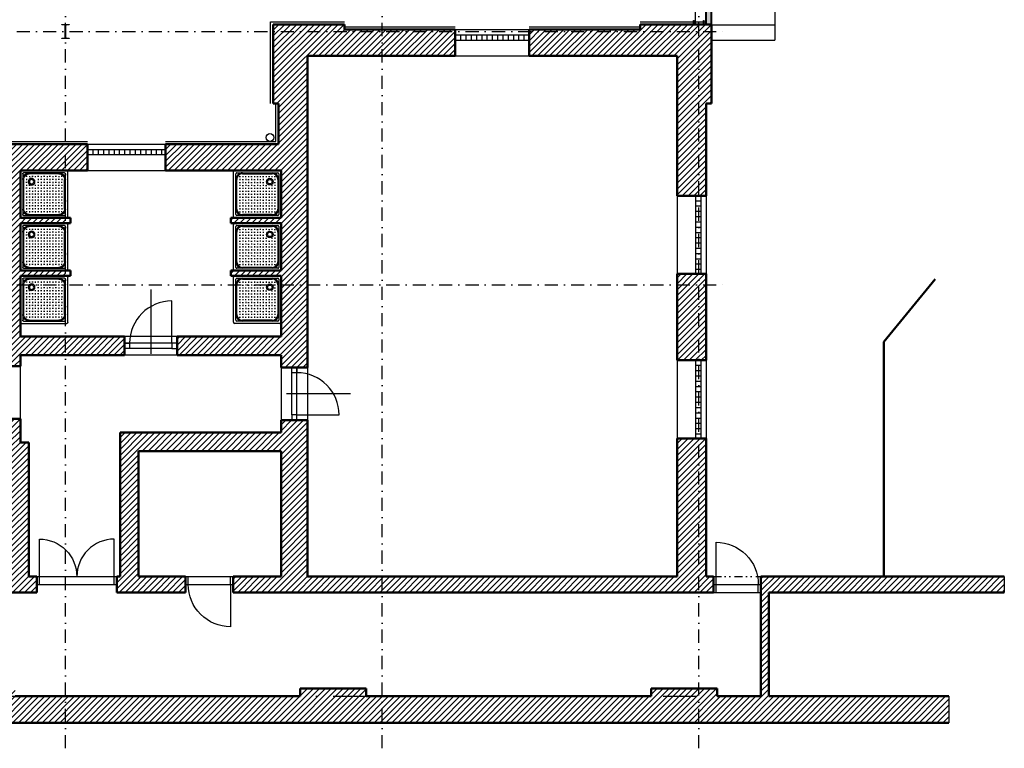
# Model space of a CAD drawing. Header units: millimetres. Extents: x -4391 to 67275, y -2375 to 26731.
# Tile 5 of 7: x 48623 to 67275, y -986 to 12828. Entities that reach past the tile are written whole.
import ezdxf

# ---------------------------------------------------------------- set-up
doc = ezdxf.new("R2010")
doc.units = ezdxf.units.MM
doc.linetypes.add('DASHDOT', pattern=[0.5, 0.25, -0.125, 0, -0.125])
doc.linetypes.add('DIVIDE', pattern=[8, 3, -1.5, 0.25, -1.5, 0.25, -1.5])
for name, color, linetype in [('IN_BLOKY_ZT', 161, 'Continuous'), ('IN_BP_BOURACI PRACE', 40, 'Continuous'), ('IN_C_CERCHOVANA', 7, 'DIVIDE'), ('IN_C_OSA', 6, 'DASHDOT'), ('IN_C_TENKA', 7, 'Continuous'), ('IN_NS_TENKA', 20, 'Continuous'), ('IN_VYPLNE OTVORU', 151, 'Continuous')]:
    doc.layers.add(name, color=color, linetype=linetype)
for name, color, linetype, lineweight in [('IN_C_TLUSTA', 5, 'Continuous', 50), ('IN_NS_TLUSTA', 1, 'Continuous', 40), ('IN_SLOUPY', 6, 'Continuous', 30), ('IN_SRAFY', 8, 'Continuous', 9)]:
    doc.layers.add(name, color=color, linetype=linetype, lineweight=lineweight)
doc.layers.add('IN_HELP', color=6, linetype='Continuous', plot=False)
doc.linetypes.add('HRANICE2', pattern='A,6.35,-2.54,[132,ltypeshp.shx,S=2.54,R=0,X=-2.54,Y=0],-2.54,25.4', length=36.83)
pattern_1 = [(45, (-294035.476, 10237.565), (-56.1266, 56.1266), [])]

# ---------------------------------------------------------------- blocks, each defined once
blk = doc.blocks.new('Sprcha8')
for p, q in [((-400, 20), (-400, 780)), ((-380, 800), (380, 800)), ((-360, 55), (-360, 745)), ((-345, 760), (345, 760)), ((-285, 696), (-306, 696)), ((-250, 745), (250, 745)), ((-246, 686), (-246, 706)), ((-187, 696), (-208, 696)), ((-148, 686), (-148, 706)), ((-88, 696), (-109, 696)), ((-49, 686), (-49, 706)), ((11, 696), (-11, 696)), ((49, 686), (49, 706)), ((109, 696), (88, 696)), ((148, 686), (148, 706)), ((208, 696), (187, 696)), ((246, 686), (246, 706)), ((306, 696), (285, 696)), ((360, 745), (360, 55)), ((400, 780), (400, 20)), ((-345, 150), (-345, 650)), ((-285, 597), (-306, 597)), ((-285, 499), (-306, 499)), ((-296, 636), (-296, 656)), ((-296, 538), (-296, 558)), ((-236, 646), (-257, 646)), ((-236, 548), (-257, 548)), ((-246, 587), (-246, 607)), ((-246, 489), (-246, 509)), ((-187, 597), (-208, 597)), ((-187, 499), (-208, 499)), ((-197, 636), (-197, 656)), ((-197, 538), (-197, 558)), ((-137, 646), (-158, 646)), ((-137, 548), (-158, 548)), ((-148, 587), (-148, 607)), ((-148, 489), (-148, 509)), ((-88, 597), (-109, 597)), ((-88, 499), (-109, 499)), ((-99, 636), (-99, 656)), ((-99, 538), (-99, 558)), ((-39, 646), (-60, 646)), ((-39, 548), (-60, 548)), ((-49, 587), (-49, 607)), ((-49, 489), (-49, 509)), ((11, 597), (-11, 597)), ((11, 499), (-11, 499)), ((0, 636), (0, 656)), ((0, 538), (0, 558)), ((60, 646), (39, 646)), ((60, 548), (39, 548)), ((49, 587), (49, 607)), ((49, 489), (49, 509)), ((109, 597), (88, 597)), ((109, 499), (88, 499)), ((99, 636), (99, 656)), ((99, 538), (99, 558)), ((158, 646), (137, 646)), ((158, 548), (137, 548)), ((148, 587), (148, 607)), ((148, 489), (148, 509)), ((208, 597), (187, 597)), ((208, 499), (187, 499)), ((197, 636), (197, 656)), ((197, 538), (197, 558)), ((257, 646), (236, 646)), ((257, 548), (236, 548)), ((246, 587), (246, 607)), ((246, 489), (246, 509)), ((306, 597), (285, 597)), ((306, 499), (285, 499)), ((296, 636), (296, 656)), ((296, 538), (296, 558)), ((345, 650), (345, 150)), ((-285, 400), (-306, 400)), ((-296, 439), (-296, 459)), ((-296, 341), (-296, 361)), ((-236, 449), (-257, 449)), ((-236, 351), (-257, 351)), ((-246, 390), (-246, 410)), ((-187, 400), (-208, 400)), ((-197, 439), (-197, 459)), ((-197, 341), (-197, 361)), ((-137, 449), (-158, 449)), ((-137, 351), (-158, 351)), ((-148, 390), (-148, 410)), ((-88, 400), (-109, 400)), ((-99, 439), (-99, 459)), ((-99, 341), (-99, 361)), ((-39, 449), (-60, 449)), ((-39, 351), (-60, 351)), ((-49, 390), (-49, 410)), ((11, 400), (-11, 400)), ((0, 439), (0, 459)), ((0, 341), (0, 361)), ((60, 449), (39, 449)), ((60, 351), (39, 351)), ((49, 390), (49, 410)), ((109, 400), (88, 400)), ((99, 439), (99, 459)), ((99, 341), (99, 361)), ((158, 449), (137, 449)), ((158, 351), (137, 351)), ((148, 390), (148, 410)), ((208, 400), (187, 400)), ((197, 439), (197, 459)), ((197, 341), (197, 361)), ((257, 449), (236, 449)), ((257, 351), (236, 351)), ((246, 390), (246, 410)), ((306, 400), (285, 400)), ((296, 439), (296, 459)), ((296, 341), (296, 361)), ((-285, 301), (-306, 301)), ((-285, 203), (-306, 203)), ((-296, 242), (-296, 262)), ((-236, 252), (-257, 252)), ((-246, 291), (-246, 311)), ((-187, 301), (-208, 301)), ((-137, 252), (-158, 252)), ((-148, 291), (-148, 311)), ((-88, 301), (-109, 301)), ((-88, 203), (-109, 203)), ((-99, 242), (-99, 262)), ((-39, 252), (-60, 252)), ((-49, 291), (-49, 311)), ((-49, 193), (-49, 213)), ((11, 301), (-11, 301)), ((11, 203), (-11, 203)), ((0, 242), (0, 262)), ((60, 252), (39, 252)), ((49, 291), (49, 311)), ((49, 193), (49, 213)), ((109, 301), (88, 301)), ((109, 203), (88, 203)), ((99, 242), (99, 262)), ((158, 252), (137, 252)), ((148, 291), (148, 311)), ((148, 193), (148, 213)), ((208, 301), (187, 301)), ((208, 203), (187, 203)), ((197, 242), (197, 262)), ((257, 252), (236, 252)), ((246, 291), (246, 311)), ((246, 193), (246, 213)), ((306, 301), (285, 301)), ((306, 203), (285, 203)), ((296, 242), (296, 262)), ((380, 0), (-380, 0)), ((345, 40), (-345, 40)), ((-285, 104), (-306, 104)), ((-296, 144), (-296, 164)), ((250, 55), (-250, 55)), ((-246, 94), (-246, 114)), ((-187, 104), (-208, 104)), ((-148, 94), (-148, 114)), ((-88, 104), (-109, 104)), ((-99, 144), (-99, 164)), ((-39, 154), (-60, 154)), ((-49, 94), (-49, 114)), ((11, 104), (-11, 104)), ((0, 144), (0, 164)), ((60, 154), (39, 154)), ((49, 94), (49, 114)), ((109, 104), (88, 104)), ((99, 144), (99, 164)), ((158, 154), (137, 154)), ((148, 94), (148, 114)), ((208, 104), (187, 104)), ((197, 144), (197, 164)), ((257, 154), (236, 154)), ((246, 94), (246, 114)), ((306, 104), (285, 104)), ((296, 144), (296, 164))]:
    blk.add_line(p, q)
for radius in [56, 36.6]:
    blk.add_circle((-210, 190), radius)
for centre, radius, start, end in [((-380, 780), 20, 90, 180), ((-250, 650), 110, 90, 180), ((-345, 745), 15, 90, 180), ((-250, 650), 95, 90, 180), ((250, 650), 110, 0, 90), ((250, 650), 95, 0, 90), ((345, 745), 15, 0, 90), ((380, 780), 20, 0, 90), ((-380, 20), 20, 180, 270), ((-250, 150), 110, 180, 270), ((-345, 55), 15, 180, 270), ((-250, 150), 95, 180, 270), ((250, 150), 110, 270, 0), ((250, 150), 95, 270, 0), ((345, 55), 15, 270, 0), ((380, 20), 20, 270, 0)]:
    blk.add_arc(centre, radius, start, end)

msp = doc.modelspace()

# ---------------------------------------------------------------- hatches: boundary and pattern name
at = {"layer": 'IN_SRAFY'}
h = msp.add_hatch(dxfattribs=at)
h.set_pattern_fill('HONEY', scale=15)
h.set_pattern_definition([(0, (-287795.47, 5927.565), (71.4375, 41.2444597), [47.625, -95.25]), (120, (-287795.47, 5927.565), (-71.4375, 41.24446), [47.625, -95.25]), (60, (-287795.47, 5927.565), (2e-07, 82.4889196), [-95.25, 47.625])])
h.paths.add_polyline_path([(61625, 14480), (61725, 14480), (61725, 17530), (61625, 17530)])
h.paths.add_polyline_path([(61725, 13510), (61625, 13510), (61625, 12740), (61725, 12740)])
h = msp.add_hatch(dxfattribs=at)
h.set_pattern_fill('ANSI31', scale=25)
h.set_pattern_definition(pattern_1)
h.paths.add_polyline_path([(61765, 2270), (61625, 2270), (61625, 4890), (61490, 4890), (61490, 1970), (61765, 1970)])
h.paths.add_polyline_path([(61490, 4890), (61075, 4890), (61075, 2270), (55490, 2270), (55490, 1970), (61490, 1970)])
h.paths.add_polyline_path([(54075, 12140), (55490, 12140), (55490, 12605), (53425, 12605), (53425, 11240), (53525, 11240), (53525, 10470), (51385, 10470), (51385, 9970), (53575, 9970), (53575, 9070), (52625, 9070), (52625, 8970), (53575, 8970), (53575, 8070), (52625, 8070), (52625, 7970), (53575, 7970), (53575, 7800), (54075, 7800), (54075, 9970)])
h.paths.add_polyline_path([(54775, 12740), (53425, 12740), (53425, 12605), (55490, 12605), (55490, 12640), (54775, 12640)])
h.paths.add_polyline_path([(56875, 12605), (55490, 12605), (55490, 12140), (56875, 12140)])
h.paths.add_polyline_path([(56875, 12640), (55490, 12640), (55490, 12605), (56875, 12605)])
h.paths.add_polyline_path([(54075, 5235), (53575, 5235), (53575, 5000), (50525, 5000), (50525, 2270), (50465, 2270), (50465, 1970), (51765, 1970), (51765, 2270), (50875, 2270), (50875, 4650), (53575, 4650), (53575, 2270), (52665, 2270), (52665, 1970), (55490, 1970), (55490, 2270), (54075, 2270)])
h.paths.add_polyline_path([(51605, 6820), (51605, 6470), (53575, 6470), (53575, 6235), (54075, 6235), (54075, 7800), (53575, 7800), (53575, 6820)])
h.paths.add_polyline_path([(50605, 6470), (50605, 6820), (49490, 6820), (49490, 6470)])
h = msp.add_hatch(dxfattribs=at)
h.set_pattern_fill('ANSI31', scale=25)
h.set_pattern_definition(pattern_1)
h.paths.add_polyline_path([(58275, 12605), (58275, 12140), (61075, 12140), (61075, 9490), (61490, 9490), (61490, 12605)])
h.paths.add_polyline_path([(61490, 12605), (61490, 12740), (60375, 12740), (60375, 12640), (58275, 12640), (58275, 12605)])
h.paths.add_polyline_path([(61490, 12740), (61490, 12605), (61725, 12605), (61725, 12740)])
h.paths.add_polyline_path([(61490, 9490), (61625, 9490), (61625, 11240), (61725, 11240), (61725, 12605), (61490, 12605)])
h.paths.add_polyline_path([(61075, 6370), (61490, 6370), (61490, 7800), (61075, 7800)])
h.paths.add_polyline_path([(61490, 7800), (61490, 8010), (61075, 8010), (61075, 7800)])
h.paths.add_polyline_path([(61490, 8010), (61490, 7800), (61625, 7800), (61625, 8010)])
h.paths.add_polyline_path([(61625, 7800), (61490, 7800), (61490, 6370), (61625, 6370)])
h = msp.add_hatch(dxfattribs=at)
h.set_pattern_fill('ANSI31', scale=25)
h.set_pattern_definition([(45, (28279.275, 2527.34), (-56.1266, 56.1266), [])])
h.paths.add_polyline_path([(28370, 2570), (28200, 2570), (28200, 2470), (28370, 2470)])
h.paths.add_polyline_path([(47125, 2270), (43490, 2270), (43490, 1970), (47125, 1970)], flags=17)
h.paths.add_polyline_path([(37490, 2270), (33100, 2270), (33100, 3570), (32750, 3570), (32750, 2270), (32505, 2270), (32505, 1970), (37490, 1970)])
h.paths.add_polyline_path([(33100, 7800), (32750, 7800), (32750, 5355), (33100, 5355)])
h.paths.add_polyline_path([(33100, 9970), (34130, 9970), (34130, 10470), (31345, 10470), (31345, 9970), (32750, 9970), (32750, 7800), (33100, 7800)])
h.paths.add_polyline_path([(37490, 10470), (36380, 10470), (36380, 9970), (37490, 9970)])
h.paths.add_polyline_path([(39180, 10470), (38730, 10470), (38730, 9970), (39180, 9970)])
h.paths.add_polyline_path([(37630, 10470), (37490, 10470), (37490, 9970), (37630, 9970)])
h.paths.add_polyline_path([(30245, 10470), (28525, 10470), (28525, 7800), (29125, 7800), (29125, 9970), (30245, 9970)])
h.paths.add_polyline_path([(29125, 7800), (28525, 7800), (28525, 2570), (28370, 2570), (28370, 2470), (28750, 2470), (28750, 1970), (30720, 1970), (30720, 2270), (29125, 2270)])
h.paths.add_polyline_path([(46360, 10470), (44210, 10470), (44210, 9970), (44970, 9970), (44970, 7800), (45320, 7800), (45320, 9970), (46360, 9970)])
h.paths.add_polyline_path([(42760, 10470), (41360, 10470), (41360, 9970), (41660, 9970), (41660, 7800), (42010, 7800), (42010, 9970), (42760, 9970)])
h.paths.add_polyline_path([(42010, 7800), (41660, 7800), (41660, 2270), (37490, 2270), (37490, 1970), (43490, 1970), (43490, 2270), (42010, 2270), (42010, 4810), (43490, 4810), (43490, 5160), (42010, 5160)])
h.paths.add_polyline_path([(49910, 10470), (49490, 10470), (49490, 9970), (49513, 9970), (49910, 9970)])
h.paths.add_polyline_path([(49490, 10470), (47840, 10470), (47840, 9970), (48285, 9970), (48285, 7800), (48635, 7800), (48635, 7948), (48635, 7970), (49490, 7970), (49490, 8070), (48635, 8070), (48635, 8970), (49490, 8970), (49490, 9070), (48635, 9070), (48635, 9970), (49490, 9970)])
h.paths.add_polyline_path([(44970, 6160), (45320, 6160), (45320, 7800), (44970, 7800)])
h.paths.add_polyline_path([(48285, 6260), (48635, 6260), (48635, 6470), (49490, 6470), (49490, 6820), (48635, 6820), (48635, 7800), (48285, 7800)])
h.paths.add_polyline_path([(48635, 5260), (48285, 5260), (48285, 5160), (43490, 5160), (43490, 4810), (48445, 4810), (48445, 2270), (48445, 1970), (48945, 1970), (48945, 2270), (48795, 2270), (48795, 4810), (48635, 4810)])
h = msp.add_hatch(dxfattribs=at)
h.set_pattern_fill('ANSI31', scale=25)
h.set_pattern_definition(pattern_1)
h.paths.add_polyline_path([(66221, 0), (62815, 0), (62815, 1970), (67275, 1970), (67275, 2270), (62665, 2270), (62665, 1970), (62665, 0), (61835, 0), (61490, 0), (61490, -500), (66221, -500)])
h.paths.add_polyline_path([(37490, 0), (36309, 0), (36309, 150), (35123, 150), (35123, -500), (37490, -500)])
h.paths.add_polyline_path([(43490, 0), (41885, 0), (40635, 0), (40635, 0), (37490, 0), (37490, -500), (43490, -500)])
h.paths.add_polyline_path([(41885, 150), (40635, 150), (40635, 0), (41885, 0)])
h.paths.add_polyline_path([(49490, 0), (48535, 0), (47285, 0), (47285, 0), (43490, 0), (43490, -500), (49490, -500)])
h.paths.add_polyline_path([(48535, 150), (47285, 150), (47285, 0), (48535, 0)])
h.paths.add_polyline_path([(55490, 0), (55185, 0), (53935, 0), (53935, 0), (49490, 0), (49490, -500), (55490, -500)])
h.paths.add_polyline_path([(55185, 150), (53935, 150), (53935, 0), (55185, 0)])
h.paths.add_polyline_path([(61490, 0), (60585, 0), (60585, 0), (55490, 0), (55490, -500), (61490, -500)])
h.paths.add_polyline_path([(61835, 150), (61490, 150), (61490, 0), (61835, 0)], flags=17)
h.paths.add_polyline_path([(61490, 150), (60585, 150), (60585, 0), (61490, 0)])

# ---------------------------------------------------------------- linework, layer by layer
at = {"layer": 'IN_BP_BOURACI PRACE', "color": 7}
msp.add_circle((53364, 10594), 75, dxfattribs=at)
at = {"layer": 'IN_C_CERCHOVANA', "color": 7, "ltscale": 50}
msp.add_line((61765, 2270), (62665, 2270), dxfattribs=at)
at = {"layer": 'IN_C_OSA', "color": 7, "ltscale": 1000}
for p, q in [((49490, -986), (49490, 26231)), ((55490, -986), (55490, 26231)), ((61490, -986), (61490, 26231)), ((-2944, 12605), (62057, 12605)), ((-2944, 7800), (62057, 7800))]:
    msp.add_line(p, q, dxfattribs=at)
at = {"layer": 'IN_C_OSA', "color": 7, "ltscale": 2500}
msp.add_line((-2944, 0), (62057, 0), dxfattribs=at)
at = {"layer": 'IN_C_TENKA', "color": 7}
for p, q in [((56875, 12640), (58275, 12640)), ((56875, 12140), (58275, 12140)), ((49910, 10470), (51385, 10470)), ((49910, 9970), (51385, 9970)), ((61075, 9490), (61075, 8010)), ((61625, 9490), (61625, 8010)), ((61075, 6370), (61075, 4890)), ((61625, 6370), (61625, 4890))]:
    msp.add_line(p, q, dxfattribs=at)
at = {"layer": 'IN_C_TLUSTA', "color": 7}
for p, q in [((53425, 11240), (53425, 12740)), ((53425, 12740), (54775, 12740)), ((54775, 12640), (54775, 12740)), ((60375, 12640), (60375, 12740)), ((60375, 12740), (61725, 12740)), ((61725, 11240), (61725, 12740)), ((54775, 12640), (56875, 12640)), ((56875, 12140), (56875, 12640)), ((58275, 12140), (58275, 12640)), ((58275, 12640), (60375, 12640)), ((54075, 9970), (54075, 12140)), ((54075, 12140), (56875, 12140)), ((58275, 12140), (61075, 12140)), ((61075, 9490), (61075, 12140)), ((53425, 11240), (53525, 11240)), ((53525, 10470), (53525, 11240)), ((61625, 9490), (61625, 11240)), ((61725, 11240), (61625, 11240)), ((47840, 10470), (49910, 10470)), ((49910, 10470), (49910, 9970)), ((51385, 10470), (51385, 9970)), ((51385, 10470), (53525, 10470)), ((48635, 9970), (49910, 9970)), ((48635, 9970), (48635, 9070)), ((51385, 9970), (53575, 9970)), ((53575, 9970), (53575, 9070)), ((54075, 9970), (54075, 6235)), ((61075, 9490), (61625, 9490)), ((48635, 9070), (49585, 9070)), ((48635, 8970), (48635, 8070)), ((49585, 8970), (48635, 8970)), ((49585, 9070), (49585, 8970)), ((53575, 9070), (52625, 9070)), ((52625, 9070), (52625, 8970)), ((52625, 8970), (53575, 8970)), ((53575, 8970), (53575, 8070)), ((48635, 8070), (49585, 8070)), ((49585, 8070), (49585, 7970)), ((53575, 8070), (52625, 8070)), ((52625, 8070), (52625, 7970)), ((48635, 7970), (48635, 6820)), ((49585, 7970), (48635, 7970)), ((52625, 7970), (53575, 7970)), ((53575, 7970), (53575, 6820)), ((61075, 8010), (61625, 8010)), ((61075, 6370), (61075, 8010)), ((61625, 6370), (61625, 8010)), ((64995, 6722), (65965, 7909)), ((48635, 6820), (50605, 6820)), ((51605, 6820), (53575, 6820)), ((64995, 2270), (64995, 6722)), ((48635, 6470), (50605, 6470)), ((48635, 6470), (48635, 6260)), ((51605, 6470), (53575, 6470)), ((53575, 6470), (53575, 6235)), ((61075, 6370), (61625, 6370)), ((48635, 5260), (48635, 4810)), ((53575, 5235), (53575, 5000)), ((54075, 5235), (54075, 2270)), ((50525, 5000), (53575, 5000)), ((50525, 5000), (50525, 2270)), ((61075, 4890), (61625, 4890)), ((61075, 2270), (61075, 4890)), ((61625, 2270), (61625, 4890)), ((48635, 4810), (48795, 4810)), ((48795, 4810), (48795, 2270)), ((50875, 4650), (53575, 4650)), ((50875, 4650), (50875, 2270)), ((53575, 4650), (53575, 2270)), ((48945, 2270), (48795, 2270)), ((48945, 1970), (48945, 2270)), ((50465, 1970), (50465, 2270)), ((50465, 2270), (50525, 2270)), ((50875, 2270), (51765, 2270)), ((51765, 1970), (51765, 2270)), ((52665, 1970), (52665, 2270)), ((52665, 2270), (53575, 2270)), ((54075, 2270), (61075, 2270)), ((61625, 2270), (61765, 2270)), ((61765, 1970), (61765, 2270)), ((62665, 1970), (62665, 2270)), ((62665, 2270), (67275, 2270)), ((48945, 1970), (48445, 1970)), ((50465, 1970), (51765, 1970)), ((52665, 1970), (61765, 1970)), ((62665, 1970), (62665, 0)), ((62815, 1970), (67275, 1970)), ((62815, 1970), (62815, 0)), ((48535, 0), (53935, 0)), ((53935, 150), (55185, 150)), ((53935, 150), (53935, 0)), ((55185, 150), (55185, 0)), ((55185, 0), (60585, 0)), ((60585, 150), (61835, 150)), ((60585, 150), (60585, 0)), ((61835, 150), (61835, 0)), ((61835, 0), (62665, 0)), ((62815, 0), (66221, 0)), ((35123, -500), (66221, -500))]:
    msp.add_line(p, q, dxfattribs=at)
at = {"layer": 'IN_C_TLUSTA', "color": 7, "ltscale": 250}
for p, q in [((50605, 6470), (50605, 6820)), ((51605, 6470), (51605, 6820)), ((48285, 6260), (48635, 6260)), ((53575, 6235), (54075, 6235)), ((48285, 5260), (48635, 5260)), ((53575, 5235), (54075, 5235))]:
    msp.add_line(p, q, dxfattribs=at)
at = {"layer": 'IN_HELP', "color": 7, "lineweight": 30}
for p, q in [((67275, 2270), (67275, 1970)), ((66221, 0), (66221, -500))]:
    msp.add_line(p, q, dxfattribs=at)
at = {"layer": 'IN_NS_TENKA', "color": 7}
for p, q in [((62925, 15600), (62925, 12440)), ((61425, 12740), (61425, 13460)), ((61725, 12730), (62925, 12730)), ((61725, 12730), (62925, 12730)), ((61725, 12440), (62925, 12440))]:
    msp.add_line(p, q, dxfattribs=at)
at = {"layer": 'IN_NS_TENKA', "color": 7, "linetype": 'HRANICE2', "ltscale": 15}
for p, q in [((53375, 11240), (53375, 12790)), ((53375, 12790), (54775, 12790)), ((54775, 12690), (56875, 12690)), ((58275, 12690), (60375, 12690)), ((60375, 12790), (61625, 12790)), ((53475, 10520), (53475, 11240)), ((47840, 10520), (49910, 10520)), ((51385, 10520), (53475, 10520))]:
    msp.add_line(p, q, dxfattribs=at)
at = {"layer": 'IN_NS_TLUSTA', "color": 7}
for p, q in [((61625, 12740), (61625, 13510)), ((61725, 12740), (61725, 13510))]:
    msp.add_line(p, q, dxfattribs=at)
at = {"layer": 'IN_SLOUPY', "color": 7}
for p, q in [((61390, 12740), (61390, 12815)), ((61390, 12815), (61395, 12815)), ((61390, 12740), (61390, 12815)), ((61390, 12815), (61395, 12815)), ((61390, 12740), (61590, 12740)), ((61390, 12740), (61590, 12740)), ((61395, 12815), (61398, 12815)), ((61395, 12815), (61398, 12815)), ((61398, 12815), (61400, 12813)), ((61398, 12815), (61400, 12813)), ((61400, 12813), (61401, 12811)), ((61400, 12813), (61401, 12811)), ((61401, 12811), (61401, 12809)), ((61401, 12811), (61401, 12809)), ((61401, 12760), (61401, 12809)), ((61401, 12760), (61401, 12809)), ((61401, 12760), (61402, 12756)), ((61401, 12760), (61402, 12756)), ((61409, 12749), (61413, 12749)), ((61409, 12749), (61413, 12749)), ((61413, 12749), (61567, 12749)), ((61413, 12749), (61567, 12749)), ((61567, 12749), (61571, 12749)), ((61567, 12749), (61571, 12749)), ((61578, 12809), (61579, 12811)), ((61578, 12809), (61579, 12811)), ((61578, 12760), (61578, 12809)), ((61578, 12760), (61578, 12809)), ((61590, 12753), (61578, 12765)), ((61578, 12756), (61578, 12760)), ((61578, 12756), (61578, 12760)), ((61579, 12811), (61580, 12813)), ((61579, 12811), (61580, 12813)), ((61580, 12813), (61582, 12815)), ((61580, 12813), (61582, 12815)), ((61582, 12815), (61584, 12815)), ((61582, 12815), (61584, 12815)), ((61584, 12815), (61590, 12815)), ((61584, 12815), (61590, 12815)), ((61590, 12740), (61590, 12815)), ((61590, 12740), (61590, 12815))]:
    msp.add_line(p, q, dxfattribs=at)
msp.add_lwpolyline([(49487, 12495), (49487, 12715, 0.414214), (49472, 12730), (49422, 12730), (49422, 12740), (49557, 12740), (49557, 12730), (49508, 12730, 0.414214), (49493, 12715), (49493, 12495, 0.414214), (49508, 12480), (49557, 12480), (49557, 12470), (49422, 12470), (49422, 12480), (49472, 12480, 0.414214)], format="xyb", close=True, dxfattribs=at)
for centre, start, end in [((61413, 12760), 202.5, 247.5), ((61413, 12760), 202.5, 247.5), ((61567, 12760), 292.5, 337.5), ((61567, 12760), 292.5, 337.5)]:
    msp.add_arc(centre, 11.5, start, end, dxfattribs=at)
at = {"layer": 'IN_VYPLNE OTVORU', "color": 7}
for p, q in [((56875, 12540), (58275, 12540)), ((56975, 12540), (56975, 12440)), ((57075, 12540), (57075, 12440)), ((57175, 12540), (57175, 12440)), ((57275, 12540), (57275, 12440)), ((57375, 12540), (57375, 12440)), ((57475, 12540), (57475, 12440)), ((57575, 12540), (57575, 12440)), ((57675, 12540), (57675, 12440)), ((57775, 12540), (57775, 12440)), ((57875, 12540), (57875, 12440)), ((57975, 12540), (57975, 12440)), ((58075, 12540), (58075, 12440)), ((58175, 12540), (58175, 12440)), ((56875, 12440), (58275, 12440)), ((49910, 10370), (51385, 10370)), ((49910, 10270), (51385, 10270)), ((50010, 10370), (50010, 10270)), ((50110, 10370), (50110, 10270)), ((50210, 10370), (50210, 10270)), ((50310, 10370), (50310, 10270)), ((50410, 10370), (50410, 10270)), ((50510, 10370), (50510, 10270)), ((50610, 10370), (50610, 10270)), ((50710, 10370), (50710, 10270)), ((50810, 10370), (50810, 10270)), ((50910, 10370), (50910, 10270)), ((51010, 10370), (51010, 10270)), ((51110, 10370), (51110, 10270)), ((51210, 10370), (51210, 10270)), ((51310, 10370), (51310, 10270)), ((61425, 9490), (61425, 8010)), ((61525, 9390), (61425, 9390)), ((61525, 9490), (61525, 8010)), ((61525, 9290), (61425, 9290)), ((61525, 9190), (61425, 9190)), ((61525, 9090), (61425, 9090)), ((61525, 8990), (61425, 8990)), ((61525, 8890), (61425, 8890)), ((61525, 8790), (61425, 8790)), ((61525, 8690), (61425, 8690)), ((61525, 8590), (61425, 8590)), ((61525, 8490), (61425, 8490)), ((61525, 8390), (61425, 8390)), ((61525, 8290), (61425, 8290)), ((61525, 8190), (61425, 8190)), ((61525, 8090), (61425, 8090)), ((51105, 7711), (51105, 6495)), ((51505, 6695), (51505, 7495)), ((51605, 6820), (50605, 6820)), ((51605, 6695), (50605, 6695)), ((50605, 6695), (50705, 6695)), ((50605, 6595), (50605, 6695)), ((50705, 6595), (50605, 6595)), ((50705, 6695), (50705, 6595)), ((51505, 6695), (50705, 6695)), ((51505, 6595), (50705, 6595)), ((51605, 6695), (51505, 6695)), ((51505, 6695), (51505, 6595)), ((51505, 6595), (51605, 6595)), ((51605, 6595), (51605, 6695)), ((51605, 6470), (50605, 6470)), ((61425, 6370), (61425, 4890)), ((61525, 6370), (61525, 4890)), ((48635, 5260), (48635, 6260)), ((53575, 6235), (53575, 5235)), ((53775, 6135), (53775, 6235)), ((53775, 6235), (53875, 6235)), ((53875, 5235), (53875, 6235)), ((53875, 6235), (53875, 6135)), ((54075, 6235), (54075, 5235)), ((61525, 6270), (61425, 6270)), ((61525, 6170), (61425, 6170)), ((53875, 6135), (53775, 6135)), ((53775, 5335), (53775, 6135)), ((53875, 5335), (53875, 6135)), ((61525, 6070), (61425, 6070)), ((61525, 5970), (61425, 5970)), ((61525, 5870), (61425, 5870)), ((54891, 5735), (53675, 5735)), ((61525, 5770), (61425, 5770)), ((61525, 5670), (61425, 5670)), ((61525, 5570), (61425, 5570)), ((61525, 5470), (61425, 5470)), ((53875, 5335), (53775, 5335)), ((53775, 5335), (53775, 5235)), ((53775, 5235), (53875, 5235)), ((53875, 5235), (53875, 5335)), ((53875, 5335), (54675, 5335)), ((61525, 5370), (61425, 5370)), ((61525, 5270), (61425, 5270)), ((61525, 5170), (61425, 5170)), ((61525, 5070), (61425, 5070)), ((61525, 4970), (61425, 4970)), ((48945, 2270), (50465, 2270)), ((48995, 2120), (48995, 2270)), ((50415, 2120), (50415, 2270)), ((51765, 2270), (52665, 2270)), ((51815, 2120), (51815, 2270)), ((52615, 2120), (52615, 2270)), ((48945, 2120), (50465, 2120)), ((51765, 2120), (52665, 2120)), ((61765, 2120), (62665, 2120)), ((61815, 1970), (61815, 2120)), ((62615, 1970), (62615, 2120)), ((61765, 1970), (62665, 1970))]:
    msp.add_line(p, q, dxfattribs=at)
for points in [[(48995, 2270), (48995, 2980, -0.414214), (49705, 2270)], [(50415, 2270), (50415, 2980, 0.414214), (49705, 2270)], [(61815, 2120), (61815, 2920, -0.414214), (62615, 2120)], [(52615, 2120), (52615, 1320, -0.414214), (51815, 2120)]]:
    msp.add_lwpolyline(points, format="xyb", dxfattribs=at)
for centre, start, end in [((51505, 6695), 90, 180), ((53875, 5335), 0, 90)]:
    msp.add_arc(centre, 800, start, end, dxfattribs=at)

# ---------------------------------------------------------------- block references
at = {"layer": 'IN_BLOKY_ZT', "color": 7, "yscale": 1.125, "zscale": 1.125, "rotation": 180}
for p, xscale in [((49085, 9970), -1.125), ((53125, 9970), 1.125), ((49085, 8970), -1.125), ((53125, 8970), 1.125), ((49085, 7970), -1.125), ((53125, 7970), 1.125)]:
    msp.add_blockref('Sprcha8', p, dxfattribs=dict(at, xscale=xscale))

doc.saveas('drawing.dxf')
